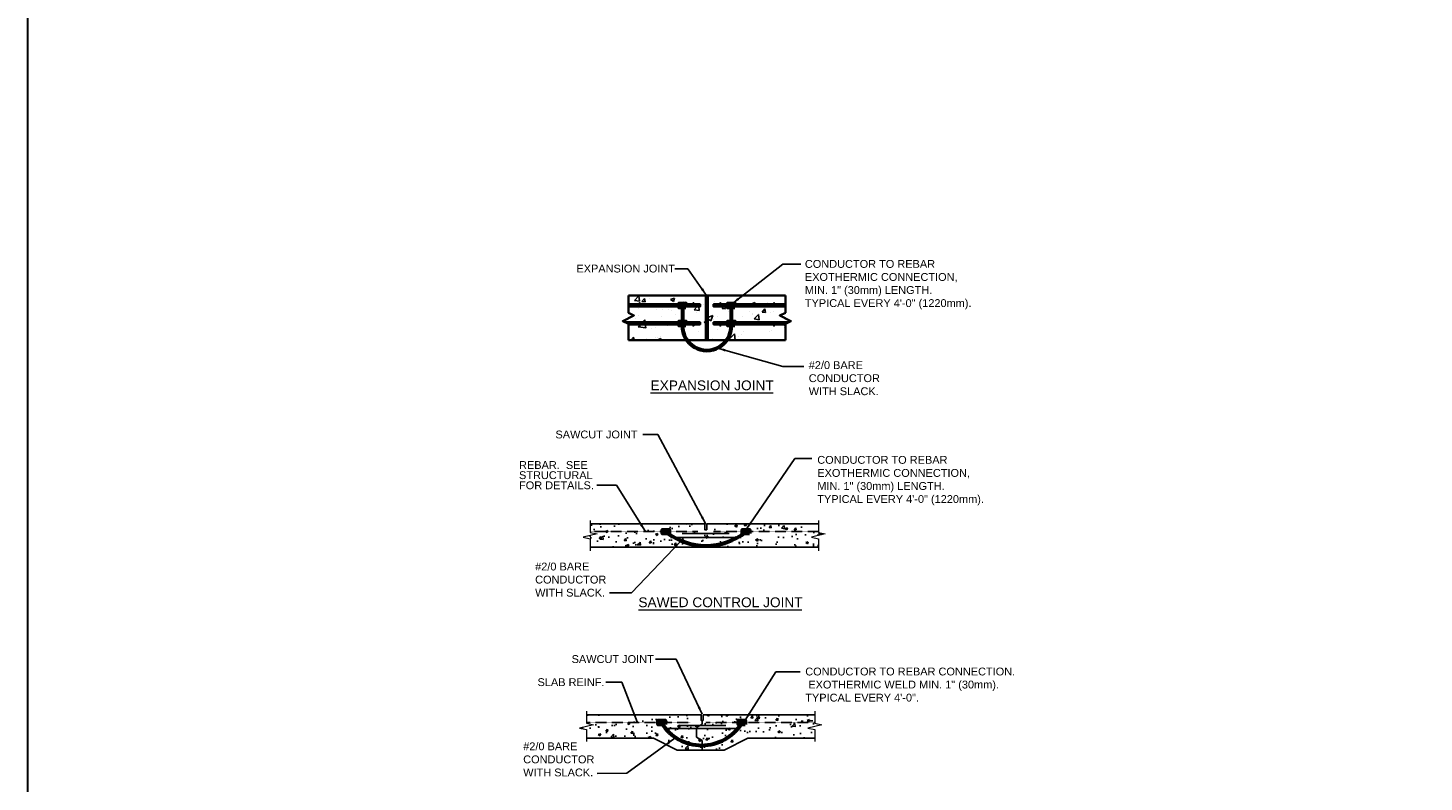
# Model space of a CAD drawing. Header units: inches. Extents: x 294 to 9722, y 170 to 7422.
# Tile 28 of 35: x 6516 to 8119, y 3738 to 4604. Entities that reach past the tile are written whole.
import ezdxf

# ---------------------------------------------------------------- set-up
doc = ezdxf.new("R2010")
doc.units = ezdxf.units.IN
doc.header["$MEASUREMENT"] = 0
doc.linetypes.add('HIDDEN', pattern=[0.375, 0.25, -0.125])
for name, color, linetype, lineweight in [('E-ANNO-TEXT', 7, 'Continuous', 25), ('E-DETL-1LINE', 253, 'Continuous', 35), ('E-GND-GES', 92, 'Continuous', 60), ('E-LPS-COND', 92, 'Continuous', 60), ('G-ANNO-TEXT', 7, 'Continuous', 0)]:
    doc.layers.add(name, color=color, linetype=linetype, lineweight=lineweight)
doc.layers.add('E-DETL-FINE', color=253, linetype='Continuous')
doc.styles.add("3 4 1'-0", font='arial.ttf', dxfattribs={"height": 2})
doc.styles.add('Arial8', font='arial.ttf', dxfattribs={"height": 0.125})
doc.styles.get("Standard").update_dxf_attribs({"font": 'arial.ttf'})
doc.dimstyles.new("3 4 1'-0", dxfattribs={"dimtxt": 2, "dimasz": 3, "dimexe": 1, "dimexo": 1, "dimgap": 1, "dimtad": 1, "dimdec": 4, "dimzin": 11, "dimdsep": 46, "dimlunit": 4, "dimtxsty": "3 4 1'-0", "dimblk": '_Oblique_0.3', "dimcen": 0.09, "dimadec": 4, "dimazin": 3, "dimtfac": 1, "dimtdec": 4, "dimtofl": 0, "dimtmove": 0, "dimatfit": 3, "dimfxl": 1, "dimfrac": 2, "dimtzin": 11, "dimarcsym": 0})
doc.dimstyles.new('3-16to1Dim8', dxfattribs={"dimtxt": 12, "dimasz": 0.0625, "dimexe": 0.0625, "dimexo": 0.0625, "dimgap": 0.03125, "dimtad": 1, "dimdec": 4, "dimlfac": 64, "dimzin": 3, "dimdsep": 46, "dimlunit": 4, "dimtxsty": 'Arial8', "dimcen": 0.09375, "dimclrd": 256, "dimclrt": 256, "dimadec": 0, "dimazin": 1, "dimtfac": 1, "dimtdec": 4, "dimtofl": 0, "dimtmove": 0, "dimatfit": 3, "dimfxl": 1, "dimfrac": 1, "dimtolj": 1, "dimtzin": 0, "dimlwd": -1, "dimarcsym": 0})

# ---------------------------------------------------------------- blocks, each defined once
blk = doc.blocks.new('BREAK LINE')
at = {"layer": 'G-ANNO-TEXT', "flags": 128}
blk.add_lwpolyline([(8.36, 9.2), (8.36, 8.47), (8.36, 6.43), (9.96, 6.07), (6.76, 5.34), (8.36, 4.97), (8.36, 2.2)], dxfattribs=at)
blk = doc.blocks.new('_Oblique_0.3')
at = {"color": 0, "linetype": 'ByBlock', "lineweight": -2}
for p, q in [((0, 0), (-1, 0)), ((0.5, 0.17), (-0.5, -0.17))]:
    blk.add_line(p, q, dxfattribs=at)
blk = doc.blocks.new('*X7')
at = {"color": 0}
for p, q in [((955.6, 449.6), (955.6, 449.6)), ((920.4, 444.6), (920.4, 444.6)), ((933.7, 425.2), (933.7, 425.2)), ((944.4, 424.9), (944.4, 424.9)), ((1009.5, 434.9), (1009.5, 434.9)), ((1087.4, 446.1), (1087.4, 446.1)), ((896, 408.1), (896, 408.1)), ((908.5, 401.9), (912.5, 406)), ((913, 401.9), (912.5, 406)), ((976.1, 404.7), (976.1, 404.7)), ((1010.5, 402.9), (1010.5, 402.9)), ((1025.4, 410.3), (1033.8, 413.6)), ((1025.4, 408.1), (1030.7, 404.5)), ((1030.7, 404.5), (1033.8, 413.6)), ((1104.6, 418.1), (1104.6, 418.1)), ((1105.2, 415.3), (1105.2, 415.3)), ((1142.8, 420.3), (1142.8, 420.3)), ((1162.6, 406.7), (1162.6, 406.7)), ((887.8, 369.9), (892.3, 375.2)), ((893.3, 369.9), (892.3, 375.2)), ((900.9, 393.9), (904.7, 397.9)), ((900.9, 393.9), (914.2, 391.8)), ((914.2, 391.8), (913.5, 397.9)), ((916.1, 390.4), (916.1, 390.4)), ((931.9, 375.3), (931.9, 375.3)), ((953.7, 395.4), (953.7, 395.4)), ((1007.6, 384.9), (1007.6, 384.9)), ((1061.7, 369.9), (1072.6, 381.2)), ((1073.9, 369.9), (1072.6, 381.2)), ((1085.6, 396.2), (1085.6, 396.2)), ((1089.2, 385.1), (1089.2, 385.1)), ((1001.7, 370.1), (1001.7, 370.1))]:
    blk.add_line(p, q, dxfattribs=at)
blk = doc.blocks.new('*X8')
at = {"color": 0}
for p, q in [((894.2, 440.9), (902, 449)), ((903.1, 439.5), (902, 449)), ((894.2, 440.9), (903.1, 439.5)), ((902, 427.2), (902, 427.2)), ((904.9, 442.9), (904.9, 442.9)), ((907, 438.7), (911.9, 444.4)), ((907, 438.7), (913, 438.2)), ((913, 438.2), (911.9, 444.4)), ((933.7, 425.2), (933.7, 425.2)), ((955.4, 425), (955.4, 425)), ((958.6, 442.3), (965.6, 445)), ((958.6, 442.3), (963.6, 438.9)), ((963.6, 438.9), (965.6, 445)), ((980, 433.9), (983.6, 438.2)), ((984.4, 433.9), (983.6, 438.2)), ((1001, 424.3), (1006.3, 429.9)), ((1001, 424.3), (1009.8, 422.9)), ((1009.8, 422.9), (1009, 429.9)), ((1018, 433.4), (1018, 433.4)), ((1036.2, 439.1), (1036.2, 439.1)), ((1050.5, 426.1), (1053.6, 429.9)), ((1050.5, 426.1), (1056.5, 425.6)), ((1056.5, 425.6), (1055.7, 429.9)), ((1067.9, 428.4), (1067.9, 428.4)), ((1076.3, 443.5), (1076.3, 443.5)), ((1087.5, 446.2), (1087.5, 446.2)), ((1102.3, 434.3), (1109.3, 437)), ((1102.3, 434.3), (1102.9, 433.9)), ((1108.2, 433.9), (1109.3, 437)), ((1122.2, 419.9), (1127, 425.6)), ((1128.2, 419.3), (1127, 425.6)), ((1130.8, 436.7), (1130.8, 436.7)), ((878.6, 403.5), (878.6, 403.5)), ((879.2, 406.9), (879.5, 406.7)), ((879.5, 406.7), (879.7, 407.2)), ((901.4, 413.4), (901.4, 413.4)), ((941.8, 411.8), (941.8, 411.8)), ((959.7, 423.4), (959.7, 423.4)), ((966.8, 415.1), (966.8, 415.1)), ((1004.7, 420.1), (1004.7, 420.1)), ((1008.8, 422.7), (1008.8, 422.7)), ((1018.3, 402), (1021.4, 403.2)), ((1018.3, 402), (1021.4, 399.9)), ((1034.9, 405.9), (1034.9, 405.9)), ((1042, 411.5), (1042, 411.5)), ((1062.1, 420.5), (1062.1, 420.5)), ((1086.3, 412.9), (1086.3, 412.9)), ((1100.3, 421.5), (1100.3, 421.5)), ((1107.7, 407.7), (1115.5, 415.9)), ((1107.7, 407.7), (1116.6, 406.4)), ((1115.5, 418.2), (1115.5, 418.2)), ((1116.6, 406.4), (1115.5, 415.9)), ((1122.2, 419.9), (1128.2, 419.3)), ((1136.8, 419.3), (1136.8, 419.3)), ((1167.6, 405.6), (1167.6, 405.6)), ((925.3, 391.5), (925.3, 391.5)), ((932.5, 392), (932.5, 392)), ((940.5, 375.7), (940.5, 375.7)), ((978.4, 380.7), (978.4, 380.7)), ((1041.6, 389), (1041.6, 389)), ((1066.6, 392.3), (1066.6, 392.3)), ((1080.2, 376.5), (1080.2, 376.5)), ((1085.1, 379.6), (1085.1, 379.6)), ((1104.5, 397.2), (1104.5, 397.2)), ((1135.6, 386), (1135.6, 386)), ((1138.5, 386.5), (1138.5, 386.5)), ((1162, 394), (1163.6, 394.6)), ((1162, 394), (1163.6, 393)), ((915.5, 372.4), (915.5, 372.4)), ((934.4, 369.9), (941.2, 372.5)), ((935.9, 373.9), (935.9, 373.9)), ((940.4, 369.9), (941.2, 372.5)), ((989.3, 371.6), (989.3, 371.6)), ((1033.7, 372.6), (1033.7, 372.6))]:
    blk.add_line(p, q, dxfattribs=at)
blk = doc.blocks.new('*X4')
at = {"color": 0}
for p, q in [((1021.4, 438), (1025.2, 441.9)), ((1021.4, 439.8), (1023.5, 441.9)), ((1021.4, 441.6), (1021.7, 441.9)), ((1021.4, 436.2), (1025.4, 440.2)), ((1021.4, 434.5), (1025.4, 438.5)), ((1021.4, 432.7), (1025.4, 436.7)), ((1021.4, 430.9), (1025.4, 434.9)), ((1021.4, 429.2), (1025.4, 433.2)), ((1021.4, 427.4), (1025.4, 431.4)), ((1021.4, 425.6), (1025.4, 429.6)), ((1021.4, 423.9), (1025.4, 427.9)), ((1021.4, 422.1), (1025.4, 426.1)), ((1021.4, 420.3), (1025.4, 424.3)), ((1021.4, 418.6), (1025.4, 422.6)), ((1021.4, 416.8), (1025.4, 420.8)), ((1021.4, 415), (1025.4, 419)), ((1021.4, 413.3), (1025.4, 417.3)), ((1021.4, 411.5), (1025.4, 415.5)), ((1021.4, 409.7), (1025.4, 413.7)), ((1021.4, 408), (1025.4, 412)), ((1021.4, 406.2), (1025.4, 410.2)), ((1021.4, 404.4), (1025.4, 408.4)), ((1021.4, 402.7), (1025.4, 406.7)), ((1021.4, 400.9), (1025.4, 404.9)), ((1021.4, 399.1), (1025.4, 403.1)), ((1021.4, 397.4), (1025.4, 401.4)), ((1021.4, 395.6), (1025.4, 399.6)), ((1021.4, 393.8), (1025.4, 397.8)), ((1021.4, 392.1), (1025.4, 396.1)), ((1021.4, 390.3), (1025.4, 394.3)), ((1021.4, 388.5), (1025.4, 392.5)), ((1021.4, 386.8), (1025.4, 390.8)), ((1021.4, 385), (1025.4, 389)), ((1021.4, 383.2), (1025.4, 387.2)), ((1021.4, 381.4), (1025.4, 385.4)), ((1021.4, 379.7), (1025.4, 383.7)), ((1021.4, 377.9), (1025.4, 381.9)), ((1021.4, 376.1), (1025.4, 380.1)), ((1021.4, 374.4), (1025.4, 378.4)), ((1021.4, 372.6), (1025.4, 376.6)), ((1021.4, 370.8), (1025.4, 374.8)), ((1022.2, 369.9), (1025.4, 373.1)), ((1023.9, 369.9), (1025.4, 371.3))]:
    blk.add_line(p, q, dxfattribs=at)
blk = doc.blocks.new('*X5')
at = {"color": 0}
for p, q in [((1021.4, 444.2), (1021.5, 444.2)), ((1021.4, 443.8), (1021.5, 443.8)), ((1021.5, 444.5), (1021.8, 444.5)), ((1021.5, 444), (1021.8, 444)), ((1021.5, 443.5), (1021.8, 443.5)), ((1021.5, 443.2), (1021.5, 443.2)), ((1021.6, 443), (1021.8, 443)), ((1021.7, 445), (1021.8, 445)), ((1021.8, 444.8), (1022, 444.8)), ((1021.8, 444.2), (1022, 444.2)), ((1021.8, 443.8), (1022, 443.8)), ((1021.8, 443.2), (1022, 443.2)), ((1021.8, 442.8), (1022, 442.8)), ((1021.9, 445.2), (1022, 445.2)), ((1022, 445), (1022.2, 445)), ((1022, 444.5), (1022.2, 444.5)), ((1022, 444), (1022.2, 444)), ((1022, 443.5), (1022.2, 443.5)), ((1022, 443), (1022.2, 443)), ((1022, 442.5), (1022.2, 442.5)), ((1022.2, 445.5), (1022.2, 445.5)), ((1022.2, 445.2), (1022.5, 445.2)), ((1022.2, 444.8), (1022.5, 444.8)), ((1022.2, 444.2), (1022.5, 444.2)), ((1022.2, 443.8), (1022.5, 443.8)), ((1022.2, 443.2), (1022.5, 443.2)), ((1022.2, 442.8), (1022.5, 442.8)), ((1022.2, 442.2), (1022.5, 442.2)), ((1022.5, 445.5), (1022.8, 445.5)), ((1022.5, 445), (1022.8, 445)), ((1022.5, 444.5), (1022.8, 444.5)), ((1022.5, 444), (1022.8, 444)), ((1022.5, 443.5), (1022.8, 443.5)), ((1022.5, 443), (1022.8, 443)), ((1022.5, 442.5), (1022.8, 442.5)), ((1022.6, 442), (1022.8, 442)), ((1022.8, 445.8), (1023, 445.8)), ((1022.8, 445.2), (1023, 445.2)), ((1022.8, 444.8), (1023, 444.8)), ((1022.8, 444.2), (1023, 444.2)), ((1022.8, 443.8), (1023, 443.8)), ((1022.8, 443.2), (1023, 443.2)), ((1022.8, 442.8), (1023, 442.8)), ((1022.8, 442.2), (1023, 442.2)), ((1023, 445.5), (1023.2, 445.5)), ((1023, 445), (1023.2, 445)), ((1023, 444.5), (1023.2, 444.5)), ((1023, 444), (1023.2, 444)), ((1023, 443.5), (1023.2, 443.5)), ((1023, 443), (1023.2, 443)), ((1023, 442.5), (1023.2, 442.5)), ((1023, 442), (1023.2, 442)), ((1023.2, 445.8), (1023.5, 445.8)), ((1023.2, 445.2), (1023.5, 445.2)), ((1023.2, 444.8), (1023.5, 444.8)), ((1023.2, 444.2), (1023.5, 444.2)), ((1023.2, 443.8), (1023.5, 443.8)), ((1023.2, 443.2), (1023.5, 443.2)), ((1023.2, 442.8), (1023.5, 442.8)), ((1023.2, 442.2), (1023.5, 442.2)), ((1023.5, 445.5), (1023.8, 445.5)), ((1023.5, 445), (1023.8, 445)), ((1023.5, 444.5), (1023.8, 444.5)), ((1023.5, 444), (1023.8, 444)), ((1023.5, 443.5), (1023.8, 443.5)), ((1023.5, 443), (1023.8, 443)), ((1023.5, 442.5), (1023.8, 442.5)), ((1023.5, 442), (1023.8, 442)), ((1023.8, 445.8), (1024, 445.8)), ((1023.8, 445.2), (1024, 445.2)), ((1023.8, 444.8), (1024, 444.8)), ((1023.8, 444.2), (1024, 444.2)), ((1023.8, 443.8), (1024, 443.8)), ((1023.8, 443.2), (1024, 443.2)), ((1023.8, 442.8), (1024, 442.8)), ((1023.8, 442.2), (1024, 442.2)), ((1024, 445.5), (1024.2, 445.5)), ((1024, 445), (1024.2, 445)), ((1024, 444.5), (1024.2, 444.5)), ((1024, 444), (1024.2, 444)), ((1024, 443.5), (1024.2, 443.5)), ((1024, 443), (1024.2, 443)), ((1024, 442.5), (1024.2, 442.5)), ((1024, 442), (1024.1, 442)), ((1024.2, 445.2), (1024.5, 445.2)), ((1024.2, 444.8), (1024.5, 444.8)), ((1024.2, 444.2), (1024.5, 444.2)), ((1024.2, 443.8), (1024.5, 443.8)), ((1024.2, 443.2), (1024.5, 443.2)), ((1024.2, 442.8), (1024.5, 442.8)), ((1024.2, 442.2), (1024.5, 442.2)), ((1024.5, 445.5), (1024.5, 445.5)), ((1024.5, 445), (1024.8, 445)), ((1024.5, 444.5), (1024.8, 444.5)), ((1024.5, 444), (1024.8, 444)), ((1024.5, 443.5), (1024.8, 443.5)), ((1024.5, 443), (1024.8, 443)), ((1024.5, 442.5), (1024.8, 442.5)), ((1024.8, 445.2), (1024.8, 445.2)), ((1024.8, 444.8), (1025, 444.8)), ((1024.8, 444.2), (1025, 444.2)), ((1024.8, 443.8), (1025, 443.8)), ((1024.8, 443.2), (1025, 443.2)), ((1024.8, 442.8), (1025, 442.8)), ((1025, 445), (1025, 445)), ((1025, 444.5), (1025.2, 444.5)), ((1025, 444), (1025.2, 444)), ((1025, 443.5), (1025.2, 443.5)), ((1025, 443), (1025.2, 443)), ((1025.2, 444.2), (1025.3, 444.2)), ((1025.2, 443.8), (1025.4, 443.8)), ((1025.2, 443.2), (1025.3, 443.2))]:
    blk.add_line(p, q, dxfattribs=at)
blk = doc.blocks.new('*X6')
at = {"color": 0}
for p, q in [((1021.40625, 449.6875), (1021.40625, 449.6875)), ((1021.40625, 449.0625), (1021.40625, 449.0625)), ((1021.5625, 449.375), (1021.5625, 449.375)), ((1021.71875, 449.6875), (1021.71875, 449.6875)), ((1021.71875, 449.0625), (1021.71875, 449.0625)), ((1021.875, 449.375), (1021.875, 449.375)), ((1022.03125, 449.0625), (1022.03125, 449.0625)), ((1022.1875, 449.375), (1022.1875, 449.375)), ((1022.34375, 449.0625), (1022.34375, 449.0625)), ((1022.5, 449.375), (1022.5, 449.375)), ((1022.65625, 449.0625), (1022.65625, 449.0625)), ((1022.8125, 449.375), (1022.8125, 449.375)), ((1022.96875, 449.0625), (1022.96875, 449.0625)), ((1023.125, 449.375), (1023.125, 449.375)), ((1023.28125, 449.0625), (1023.28125, 449.0625)), ((1023.59375, 449.0625), (1023.59375, 449.0625)), ((1023.75, 449.375), (1023.75, 449.375)), ((1023.90625, 449.0625), (1023.90625, 449.0625)), ((1024.0625, 449.375), (1024.0625, 449.375)), ((1024.21875, 449.0625), (1024.21875, 449.0625)), ((1024.375, 449.375), (1024.375, 449.375)), ((1024.53125, 449.0625), (1024.53125, 449.0625)), ((1024.6875, 449.375), (1024.6875, 449.375)), ((1024.84375, 449.0625), (1024.84375, 449.0625)), ((1025, 449.375), (1025, 449.375)), ((1025.15625, 449.6875), (1025.15625, 449.6875)), ((1025.15625, 449.0625), (1025.15625, 449.0625)), ((1025.3125, 449.375), (1025.3125, 449.375)), ((1021.40625, 448.4375), (1021.40625, 448.4375)), ((1021.40625, 447.8125), (1021.40625, 447.8125)), ((1021.40625, 447.1875), (1021.40625, 447.1875)), ((1021.40625, 446.5625), (1021.40625, 446.5625)), ((1021.40625, 445.9375), (1021.40625, 445.9375)), ((1021.40625, 445.3125), (1021.40625, 445.3125)), ((1021.40625, 444.6875), (1021.40625, 444.6875)), ((1021.5625, 448.75), (1021.5625, 448.75)), ((1021.5625, 448.125), (1021.5625, 448.125)), ((1021.5625, 447.5), (1021.5625, 447.5)), ((1021.5625, 446.875), (1021.5625, 446.875)), ((1021.5625, 446.25), (1021.5625, 446.25)), ((1021.5625, 445.625), (1021.5625, 445.625)), ((1021.5625, 445), (1021.5625, 445)), ((1021.71875, 448.4375), (1021.71875, 448.4375)), ((1021.71875, 447.8125), (1021.71875, 447.8125)), ((1021.71875, 447.1875), (1021.71875, 447.1875)), ((1021.71875, 446.5625), (1021.71875, 446.5625)), ((1021.71875, 445.9375), (1021.71875, 445.9375)), ((1021.71875, 445.3125), (1021.71875, 445.3125)), ((1021.875, 448.75), (1021.875, 448.75)), ((1021.875, 448.125), (1021.875, 448.125)), ((1021.875, 447.5), (1021.875, 447.5)), ((1021.875, 446.875), (1021.875, 446.875)), ((1021.875, 446.25), (1021.875, 446.25)), ((1021.875, 445.625), (1021.875, 445.625)), ((1022.03125, 448.4375), (1022.03125, 448.4375)), ((1022.03125, 447.8125), (1022.03125, 447.8125)), ((1022.03125, 447.1875), (1022.03125, 447.1875)), ((1022.03125, 446.5625), (1022.03125, 446.5625)), ((1022.03125, 445.9375), (1022.03125, 445.9375)), ((1022.1875, 448.75), (1022.1875, 448.75)), ((1022.1875, 448.125), (1022.1875, 448.125)), ((1022.1875, 447.5), (1022.1875, 447.5)), ((1022.1875, 446.875), (1022.1875, 446.875)), ((1022.1875, 446.25), (1022.1875, 446.25)), ((1022.1875, 445.625), (1022.1875, 445.625)), ((1022.34375, 448.4375), (1022.34375, 448.4375)), ((1022.34375, 447.8125), (1022.34375, 447.8125)), ((1022.34375, 447.1875), (1022.34375, 447.1875)), ((1022.34375, 446.5625), (1022.34375, 446.5625)), ((1022.34375, 445.9375), (1022.34375, 445.9375)), ((1022.5, 448.75), (1022.5, 448.75)), ((1022.5, 448.125), (1022.5, 448.125)), ((1022.5, 447.5), (1022.5, 447.5)), ((1022.5, 446.875), (1022.5, 446.875)), ((1022.5, 446.25), (1022.5, 446.25)), ((1022.65625, 448.4375), (1022.65625, 448.4375)), ((1022.65625, 447.8125), (1022.65625, 447.8125)), ((1022.65625, 447.1875), (1022.65625, 447.1875)), ((1022.65625, 446.5625), (1022.65625, 446.5625)), ((1022.65625, 445.9375), (1022.65625, 445.9375)), ((1022.8125, 448.75), (1022.8125, 448.75)), ((1022.8125, 448.125), (1022.8125, 448.125)), ((1022.8125, 447.5), (1022.8125, 447.5)), ((1022.8125, 446.875), (1022.8125, 446.875)), ((1022.8125, 446.25), (1022.8125, 446.25)), ((1022.96875, 448.4375), (1022.96875, 448.4375)), ((1022.96875, 447.8125), (1022.96875, 447.8125)), ((1022.96875, 447.1875), (1022.96875, 447.1875)), ((1022.96875, 446.5625), (1022.96875, 446.5625)), ((1022.96875, 445.9375), (1022.96875, 445.9375)), ((1023.125, 448.75), (1023.125, 448.75)), ((1023.125, 448.125), (1023.125, 448.125)), ((1023.125, 447.5), (1023.125, 447.5)), ((1023.125, 446.875), (1023.125, 446.875)), ((1023.125, 446.25), (1023.125, 446.25)), ((1023.28125, 448.4375), (1023.28125, 448.4375)), ((1023.28125, 447.8125), (1023.28125, 447.8125)), ((1023.28125, 447.1875), (1023.28125, 447.1875)), ((1023.28125, 446.5625), (1023.28125, 446.5625)), ((1023.28125, 445.9375), (1023.28125, 445.9375)), ((1023.4375, 448.75), (1023.4375, 448.75)), ((1023.4375, 448.125), (1023.4375, 448.125)), ((1023.4375, 447.5), (1023.4375, 447.5)), ((1023.4375, 446.875), (1023.4375, 446.875)), ((1023.4375, 446.25), (1023.4375, 446.25)), ((1023.59375, 448.4375), (1023.59375, 448.4375)), ((1023.59375, 447.8125), (1023.59375, 447.8125)), ((1023.59375, 447.1875), (1023.59375, 447.1875)), ((1023.59375, 446.5625), (1023.59375, 446.5625)), ((1023.59375, 445.9375), (1023.59375, 445.9375)), ((1023.75, 448.75), (1023.75, 448.75)), ((1023.75, 448.125), (1023.75, 448.125)), ((1023.75, 447.5), (1023.75, 447.5)), ((1023.75, 446.875), (1023.75, 446.875)), ((1023.75, 446.25), (1023.75, 446.25)), ((1023.90625, 448.4375), (1023.90625, 448.4375)), ((1023.90625, 447.8125), (1023.90625, 447.8125)), ((1023.90625, 447.1875), (1023.90625, 447.1875)), ((1023.90625, 446.5625), (1023.90625, 446.5625)), ((1023.90625, 445.9375), (1023.90625, 445.9375)), ((1024.0625, 448.75), (1024.0625, 448.75)), ((1024.0625, 448.125), (1024.0625, 448.125)), ((1024.0625, 447.5), (1024.0625, 447.5)), ((1024.0625, 446.875), (1024.0625, 446.875)), ((1024.0625, 446.25), (1024.0625, 446.25)), ((1024.21875, 448.4375), (1024.21875, 448.4375)), ((1024.21875, 447.8125), (1024.21875, 447.8125)), ((1024.21875, 447.1875), (1024.21875, 447.1875)), ((1024.21875, 446.5625), (1024.21875, 446.5625)), ((1024.21875, 445.9375), (1024.21875, 445.9375)), ((1024.375, 448.75), (1024.375, 448.75)), ((1024.375, 448.125), (1024.375, 448.125)), ((1024.375, 447.5), (1024.375, 447.5)), ((1024.375, 446.875), (1024.375, 446.875)), ((1024.375, 446.25), (1024.375, 446.25)), ((1024.375, 445.625), (1024.375, 445.625)), ((1024.53125, 448.4375), (1024.53125, 448.4375)), ((1024.53125, 447.8125), (1024.53125, 447.8125)), ((1024.53125, 447.1875), (1024.53125, 447.1875)), ((1024.53125, 446.5625), (1024.53125, 446.5625)), ((1024.53125, 445.9375), (1024.53125, 445.9375)), ((1024.6875, 448.75), (1024.6875, 448.75)), ((1024.6875, 448.125), (1024.6875, 448.125)), ((1024.6875, 447.5), (1024.6875, 447.5)), ((1024.6875, 446.875), (1024.6875, 446.875)), ((1024.6875, 446.25), (1024.6875, 446.25)), ((1024.6875, 445.625), (1024.6875, 445.625)), ((1024.84375, 448.4375), (1024.84375, 448.4375)), ((1024.84375, 447.8125), (1024.84375, 447.8125)), ((1024.84375, 447.1875), (1024.84375, 447.1875)), ((1024.84375, 446.5625), (1024.84375, 446.5625)), ((1024.84375, 445.9375), (1024.84375, 445.9375)), ((1024.84375, 445.3125), (1024.84375, 445.3125)), ((1025, 448.75), (1025, 448.75)), ((1025, 448.125), (1025, 448.125)), ((1025, 447.5), (1025, 447.5)), ((1025, 446.875), (1025, 446.875)), ((1025, 446.25), (1025, 446.25)), ((1025, 445.625), (1025, 445.625)), ((1025.15625, 448.4375), (1025.15625, 448.4375)), ((1025.15625, 447.8125), (1025.15625, 447.8125)), ((1025.15625, 447.1875), (1025.15625, 447.1875)), ((1025.15625, 446.5625), (1025.15625, 446.5625)), ((1025.15625, 445.9375), (1025.15625, 445.9375)), ((1025.15625, 445.3125), (1025.15625, 445.3125)), ((1025.3125, 448.75), (1025.3125, 448.75)), ((1025.3125, 448.125), (1025.3125, 448.125)), ((1025.3125, 447.5), (1025.3125, 447.5)), ((1025.3125, 446.875), (1025.3125, 446.875)), ((1025.3125, 446.25), (1025.3125, 446.25)), ((1025.3125, 445.625), (1025.3125, 445.625)), ((1025.3125, 445), (1025.3125, 445))]:
    blk.add_line(p, q, dxfattribs=at)

msp = doc.modelspace()

# ---------------------------------------------------------------- hatches: boundary and pattern name
at = {"layer": 'E-DETL-FINE'}
h = msp.add_hatch(dxfattribs=at)
h.set_pattern_fill('AR-CONC', color=0, scale=4)
h.set_pattern_definition([(50, (4236.892, 2942.453), (28.6904, -2.51009), [3, -33]), (355, (4236.892, 2942.453), (-5.55005, 30.08769), [2.4, -26.4]), (100.4514, (4239.283, 2942.244), (23.14035, 27.5776), [2.5496, -28.04568]), (46.1842, (4236.892, 2950.453), (42.68965, -6.62077), [4.5, -49.5]), (96.6356, (4240.45, 2949.9), (37.3865, 38.96474), [3.8244, -42.06855]), (351.1842, (4236.892, 2950.453), (37.3865, 38.96474), [3.6, -39.6]), (21, (4240.892, 2948.453), (23.87628, -16.10476), [3, -33]), (326, (4240.892, 2948.453), (9.73261, 29.006), [2.4, -26.4]), (71.4514, (4242.882, 2947.11), (33.6089, 12.90125), [2.5496, -28.04568]), (37.5, (4236.892, 2942.453), (0.486394, 13.315754), [0, -26.08, 0, -26.8, 0, -26.5]), (7.5, (4236.892, 2942.453), (10.52278, 15.77647), [0, -15.28, 0, -25.48, 0, -10.1]), (327.5, (4227.972, 2942.453), (21.352897, -0.902195), [0, -10, 0, -31.2, 0, -41.4]), (317.5, (4223.972, 2942.453), (23.32745, 4.0042), [0, -13, 0, -20.72, 0, -29.4])])
h.paths.add_polyline_path([(7423.47968, 4007.59694), (7423.47968, 4017.5223), (7415.50868, 4019.33389), (7431.45067, 4022.95707), (7423.47968, 4024.76866), (7423.47968, 4034.59694), (7295.30953, 4034.59694), (7295.30953, 4027.84694), (7293.05953, 4027.84694), (7293.05953, 4034.59694), (7161.46712, 4034.59694), (7161.46712, 4024.76866), (7169.43811, 4022.95707), (7153.49612, 4019.33389), (7161.46712, 4017.5223), (7161.46712, 4007.59694)])
h = msp.add_hatch(dxfattribs=at)
h.set_pattern_fill('AR-CONC', color=0, scale=4)
h.set_pattern_definition([(50, (4206.59, 3079.716), (28.6904, -2.51009), [3, -33]), (355, (4206.59, 3079.716), (-5.55005, 30.08769), [2.4, -26.4]), (100.4514, (4208.98, 3079.507), (23.14035, 27.5776), [2.5496, -28.04568]), (46.1842, (4206.59, 3087.716), (42.68965, -6.62077), [4.5, -49.5]), (96.6356, (4210.146, 3087.164), (37.3865, 38.96474), [3.8244, -42.06855]), (351.1842, (4206.59, 3087.716), (37.3865, 38.96474), [3.6, -39.6]), (21, (4210.59, 3085.716), (23.87628, -16.10476), [3, -33]), (326, (4210.59, 3085.716), (9.73261, 29.006), [2.4, -26.4]), (71.4514, (4212.579, 3084.374), (33.6089, 12.90125), [2.5496, -28.04568]), (37.5, (4206.589, 3079.716), (0.486394, 13.315754), [0, -26.08, 0, -26.8, 0, -26.5]), (7.5, (4206.589, 3079.716), (10.52278, 15.77647), [0, -15.28, 0, -25.48, 0, -10.1]), (327.5, (4197.669, 3079.716), (21.352897, -0.902195), [0, -10, 0, -31.2, 0, -41.4]), (317.5, (4193.669, 3079.716), (23.32745, 4.0042), [0, -13, 0, -20.72, 0, -29.4])])
h.paths.add_polyline_path([(7283.38196, 3800.63539), (7290.08537, 3804.52059), (7290.08537, 3808.51039), (7288.96037, 3808.51039), (7288.96037, 3815.26039), (7157.36796, 3815.26039), (7157.36796, 3805.43211), (7165.33895, 3803.62052), (7149.39696, 3799.99734), (7157.36796, 3798.18575), (7157.36796, 3788.26039), (7234.37423, 3788.26039), (7261.37423, 3774.76039), (7290.08537, 3774.76039), (7290.08537, 3785.5002), (7283.38196, 3789.38539)])
h.paths.add_polyline_path([(7411.40952, 3799.99734), (7427.35151, 3803.62052), (7419.38051, 3805.43211), (7419.38051, 3815.26039), (7291.21037, 3815.26039), (7291.21037, 3808.51039), (7290.08537, 3808.51039), (7290.08537, 3804.52059), (7283.38196, 3800.63539), (7283.38196, 3789.38539), (7290.08537, 3785.5002), (7290.08537, 3774.76039), (7315.37423, 3774.76039), (7342.37423, 3788.26039), (7419.38051, 3788.26039), (7419.38051, 3798.18575)])
at = {"layer": 'E-GND-GES'}
h = msp.add_hatch(color=0, dxfattribs=at)
h.dxf.hatch_style = 1
h.paths.add_polyline_path([(7271.47905, 4287.68908), (7263.56095, 4287.68908), (7263.56095, 4283.17263), (7271.47905, 4283.17263)])
h = msp.add_hatch(color=0, dxfattribs=at)
h.dxf.hatch_style = 1
h.paths.add_polyline_path([(7327.43736, 4287.68908), (7319.51926, 4287.68908), (7319.51926, 4283.17263), (7327.43736, 4283.17263)])
h = msp.add_hatch(color=0, dxfattribs=at)
h.dxf.hatch_style = 1
h.paths.add_polyline_path([(7271.47905, 4267.02444), (7263.56095, 4267.02444), (7263.56095, 4262.50799), (7271.47905, 4262.50799)])
h = msp.add_hatch(color=0, dxfattribs=at)
h.dxf.hatch_style = 1
h.paths.add_polyline_path([(7327.43736, 4267.02444), (7319.51926, 4267.02444), (7319.51926, 4262.50799), (7327.43736, 4262.50799)])
h = msp.add_hatch(color=0, dxfattribs=at)
h.dxf.hatch_style = 1
h.paths.add_polyline_path([(7252.37216, 4027.85516), (7244.45406, 4027.85516), (7244.45406, 4023.33871), (7252.37216, 4023.33871)])
h = msp.add_hatch(color=0, dxfattribs=at)
h.dxf.hatch_style = 1
h.paths.add_polyline_path([(7344.35131, 4027.85516), (7336.43321, 4027.85516), (7336.43321, 4023.33871), (7344.35131, 4023.33871)])
h = msp.add_hatch(color=0, dxfattribs=at)
h.dxf.hatch_style = 1
h.paths.add_polyline_path([(7247.63759, 3808.51862), (7239.71949, 3808.51862), (7239.71949, 3804.00217), (7247.63759, 3804.00217)])
h = msp.add_hatch(color=0, dxfattribs=at)
h.dxf.hatch_style = 1
h.paths.add_polyline_path([(7339.61674, 3808.51862), (7331.69865, 3808.51862), (7331.69865, 3804.00217), (7339.61674, 3804.00217)])

# ---------------------------------------------------------------- linework, layer by layer
at = {"layer": 'E-DETL-1LINE', "color": 0}
for p, q in [((7205.34036, 4297.00539), (7294.17077, 4297.00539)), ((7294.17077, 4245.57682), (7294.17077, 4297.00539)), ((7296.74219, 4297.00539), (7385.5726, 4297.00539)), ((7296.74219, 4245.57682), (7296.74219, 4297.00539)), ((7294.17077, 4291.86253), (7296.74219, 4291.86253)), ((7205.34036, 4245.57682), (7385.5726, 4245.57682)), ((7294.17077, 4245.57682), (7296.74219, 4245.57682))]:
    msp.add_line(p, q, dxfattribs=at)
for points in [[(7205.34036, 4245.57682), (7205.34036, 4264.25603), (7198.91179, 4267.47032), (7211.76893, 4273.89889), (7205.34036, 4277.11318), (7205.34036, 4297.00539)], [(7385.5726, 4245.57682), (7385.5726, 4264.25603), (7392.00117, 4267.47032), (7379.14403, 4273.89889), (7385.5726, 4277.11318), (7385.5726, 4297.00539)], [(7205.34036, 4284.14825), (7287.74219, 4284.14825), (7287.74219, 4286.71968), (7205.34036, 4286.71968)], [(7385.5726, 4284.14825), (7303.17077, 4284.14825), (7303.17077, 4286.71968), (7385.5726, 4286.71968)], [(7201.5341, 4266.15916), (7287.74219, 4266.15916), (7287.74219, 4263.58773), (7205.34036, 4263.58773)], [(7389.37886, 4266.15916), (7303.17077, 4266.15916), (7303.17077, 4263.58773), (7385.5726, 4263.58773)]]:
    msp.add_lwpolyline(points, dxfattribs=at)
at = {"layer": 'E-DETL-1LINE', "color": 0, "const_width": 1.28571}
for points in [[(7218.95648, 4288.00539, -1), (7217.67077, 4288.00539, -1)], [(7280.67077, 4288.00539, -1), (7279.38505, 4288.00539, -1)], [(7310.24219, 4288.00539, 1), (7311.52791, 4288.00539, 1)], [(7371.95648, 4288.00539, 1), (7373.24219, 4288.00539, 1)], [(7218.95648, 4262.30202, 1), (7217.67077, 4262.30202, 1)], [(7280.67077, 4262.30202, 1), (7279.38505, 4262.30202, 1)], [(7310.24219, 4262.30202, -1), (7311.52791, 4262.30202, -1)], [(7371.95648, 4262.30202, -1), (7373.24219, 4262.30202, -1)]]:
    msp.add_lwpolyline(points, format="xyb", close=True, dxfattribs=at)
at = {"layer": 'E-DETL-1LINE', "color": 0}
msp.add_circle((7295.45648, 4293.14825), 1.28571, dxfattribs=at)
msp.add_arc((7295.45648, 4299.47222), 2.78178, 242.4714433, 297.5285567, dxfattribs=at)
at = {"layer": 'E-DETL-FINE', "color": 0, "linetype": 'HIDDEN'}
for p, q in [((7161.41289, 4025.59694, 12.31883), (7285.18453, 4025.59694, 12.31883)), ((7303.18453, 4025.59694, 12.31883), (7423.2661, 4025.59694, 12.31883)), ((7157.31373, 3806.26039, 12.31883), (7276.32301, 3806.26039, 12.31883)), ((7294.32301, 3806.26039, 12.31883), (7419.16694, 3806.26039, 12.31883))]:
    msp.add_line(p, q, dxfattribs=at)
at = {"layer": 'E-DETL-FINE', "color": 0}
for p, q in [((7161.46712, 4034.59694, 12.31883), (7293.05953, 4034.59694, 12.31883)), ((7267.18453, 4023.34694, -19.35834), (7321.18453, 4023.34694, -19.35834)), ((7295.30953, 4027.84694, 12.31883), (7295.30953, 4034.59694, 12.31883)), ((7295.30953, 4034.59694, 12.31883), (7423.47968, 4034.59694, 12.31883)), ((7161.46712, 4007.59694, 12.31883), (7423.47968, 4007.59694, 12.31883)), ((7253.68453, 4018.84694, -19.35834), (7334.68453, 4018.84694, -19.35834)), ((7157.36796, 3815.26039, 12.31883), (7288.96037, 3815.26039, 12.31883)), ((7291.21037, 3808.51039, 12.31883), (7291.21037, 3815.26039, 12.31883)), ((7291.21037, 3815.26039, 12.31883), (7419.38051, 3815.26039, 12.31883)), ((7249.58537, 3799.51039, -19.35834), (7330.58537, 3799.51039, -19.35834)), ((7263.08537, 3802.88539, -19.35834), (7317.08537, 3802.88539, -19.35834)), ((7283.38196, 3800.63539, 28.1575), (7290.08537, 3804.52059, 28.1575)), ((7283.38196, 3800.63539, 28.1575), (7283.38196, 3789.38539, 28.1575)), ((7290.08537, 3804.52059, 12.31883), (7290.08537, 3808.51039, 12.31883)), ((7157.36796, 3788.26039, 12.31883), (7234.37423, 3788.26039, 12.31883)), ((7261.37423, 3774.76039, 12.31883), (7234.37423, 3788.26039, 12.31883)), ((7283.38196, 3789.38539, 28.1575), (7290.08537, 3785.5002, 28.1575)), ((7290.08537, 3785.5002, 12.31883), (7290.08537, 3774.76039, 12.31883)), ((7315.37423, 3774.76039, 12.31883), (7342.37423, 3788.26039, 12.31883)), ((7342.37423, 3788.26039, 12.31883), (7419.38051, 3788.26039, 12.31883)), ((7261.37423, 3774.76039, 12.31883), (7315.37423, 3774.76039, 12.31883))]:
    msp.add_line(p, q, dxfattribs=at)
at = {"layer": 'E-DETL-FINE', "color": 0, "elevation": 12.31883, "flags": 128}
for points in [[(7293.05953, 4034.59694), (7293.05953, 4027.84694), (7295.30953, 4027.84694)], [(7288.96037, 3815.26039), (7288.96037, 3808.51039), (7291.21037, 3808.51039)]]:
    msp.add_lwpolyline(points, dxfattribs=at)
at = {"layer": 'E-GND-GES', "color": 0}
for p, q in [((7267.44377, 4285.39169), (7267.44377, 4261.43476)), ((7323.40208, 4285.39018), (7323.40208, 4261.43476))]:
    msp.add_line(p, q, dxfattribs=at)
at = {"layer": 'E-GND-GES', "color": 0, "lineweight": 30}
msp.add_lwpolyline([(6516.07421, 7421.71644), (9721.51127, 7421.71644), (9721.51127, 169.76903), (6516.07421, 169.76903)], close=True, dxfattribs=at)
at = {"layer": 'E-GND-GES', "color": 0}
for centre, radius, start, end in [((7295.42292, 4261.79917), 27.98153, 179.25379614, 0.74620386), ((7294.40269, 4084.11396), 74.66061, 231.97670344, 308.02329656), ((7289.58885, 3834.4243, 24.63766), 54.29628, 212.11189514, 327.88810486)]:
    msp.add_arc(centre, radius, start, end, dxfattribs=at)
at = {"layer": 'E-LPS-COND', "color": 0, "elevation": 12.31883}
for points in [[(7271.47905, 4283.17263), (7263.56095, 4283.17263), (7263.56095, 4287.68908), (7271.47905, 4287.68908)], [(7327.43736, 4283.17263), (7319.51926, 4283.17263), (7319.51926, 4287.68908), (7327.43736, 4287.68908)], [(7271.47905, 4262.50799), (7263.56095, 4262.50799), (7263.56095, 4267.02444), (7271.47905, 4267.02444)], [(7327.43736, 4262.50799), (7319.51926, 4262.50799), (7319.51926, 4267.02444), (7327.43736, 4267.02444)], [(7252.37216, 4023.33871), (7244.45406, 4023.33871), (7244.45406, 4027.85516), (7252.37216, 4027.85516)], [(7344.35131, 4023.33871), (7336.43321, 4023.33871), (7336.43321, 4027.85516), (7344.35131, 4027.85516)], [(7247.63759, 3804.00217), (7239.71949, 3804.00217), (7239.71949, 3808.51862), (7247.63759, 3808.51862)], [(7339.61674, 3804.00217), (7331.69865, 3804.00217), (7331.69865, 3808.51862), (7339.61674, 3808.51862)]]:
    msp.add_lwpolyline(points, close=True, dxfattribs=at)
at = {"layer": 'G-ANNO-TEXT', "color": 0}
for p, q in [((7230.83773, 4185.01438, 12.31883), (7371.49278, 4185.01438, 12.31883)), ((7216.87188, 3935.81761, 12.31883), (7404.44279, 3935.81761, 12.31883))]:
    msp.add_line(p, q, dxfattribs=at)

# ---------------------------------------------------------------- block references
at = {"layer": 'E-DETL-FINE', "color": 0}
for name, p, xscale, yscale, zscale in [('*X8', (6637.56899, 4007.80974), 0.6428571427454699, 0.6428571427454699, 0.6428571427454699), ('*X7', (6637.56899, 4007.80974), 0.6428571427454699, 0.6428571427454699, 0.6428571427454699), ('*X6', (6637.56899, 4007.80974), 0.6428571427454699, 0.6428571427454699, 0.6428571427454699), ('*X4', (6637.56899, 4007.80974), 0.6428571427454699, 0.6428571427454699, 0.6428571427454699), ('*X5', (6637.56899, 4007.80974), 0.6428571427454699, 0.6428571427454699, 0.6428571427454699), ('BREAK LINE', (7119.79539, 3992.73816, 12.31883), 4.981871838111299, 4.981871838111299, 4.5), ('BREAK LINE', (7381.80795, 3992.73816, 12.31883), 4.981871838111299, 4.981871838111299, 4.5), ('BREAK LINE', (7115.69623, 3773.40161, 12.31883), 4.981871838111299, 4.981871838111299, 4.5), ('BREAK LINE', (7377.70879, 3773.40161, 12.31883), 4.981871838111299, 4.981871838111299, 4.5)]:
    msp.add_blockref(name, p, dxfattribs=dict(at, xscale=xscale, yscale=yscale, zscale=zscale))

# ---------------------------------------------------------------- texts
at = {"layer": 'E-ANNO-TEXT', "color": 0, "char_height": 9, "attachment_point": 1}
for s, insert, width in [('CONDUCTOR TO REBAR EXOTHERMIC CONNECTION, MIN. 1" (30mm) LENGTH.  TYPICAL EVERY 4\'-0" (1220mm).', (7407.983, 4337.63266), 198.1149067), ('#2/0 BARE CONDUCTOR WITH SLACK.', (7412.41535, 4221.38136), 89.7317848), ('CONDUCTOR TO REBAR EXOTHERMIC CONNECTION, MIN. 1" (30mm) LENGTH.  TYPICAL EVERY 4\'-0" (1220mm).', (7422.21788, 4112.54798), 198.1149067), ('#2/0 BARE CONDUCTOR\\PWITH SLACK.', (7098.33808, 3990.01752), 88.5), ('CONDUCTOR TO REBAR CONNECTION.  EXOTHERMIC WELD MIN. 1" (30mm).\\PTYPICAL EVERY 4\'-0".', (7408.42296, 3869.42488), 240.5012025), ('#2/0 BARE CONDUCTOR WITH SLACK.', (7084.63208, 3783.48482), 87.7594958)]:
    msp.add_mtext(s, dxfattribs=dict(at, insert=insert, width=width))
at = {"layer": 'G-ANNO-TEXT', "color": 0, "char_height": 9, "attachment_point": 1, "line_spacing_factor": 0.776524, "style": "3 4 1'-0"}
for s, insert, width in [('EXPANSION JOINT', (7145.71807, 4332.30699, 12.31883), 118.6063752), ('SAWCUT JOINT', (7121.64496, 4141.70955, 12.31883), 97.0274381), ('REBAR.  SEE STRUCTURAL FOR DETAILS.', (7079.85413, 4106.62212, 12.31883), 88.1672135), ('SLAB REINF.', (7101.08885, 3857.21585), 82.0025852)]:
    msp.add_mtext(s, dxfattribs=dict(at, insert=insert, width=width))
at = {"layer": 'G-ANNO-TEXT', "color": 0, "linetype": 'Continuous', "lineweight": 13, "insert": (7230.79283, 4187.85801, -3.51967), "char_height": 9, "width": 149.8922962, "attachment_point": 7, "line_spacing_factor": 0.72, "style": "3 4 1'-0"}
msp.add_mtext('{\\H1.25x;EXPANSION JOINT}', dxfattribs=at)
at = {"layer": 'G-ANNO-TEXT', "color": 0, "linetype": 'Continuous', "lineweight": 13, "insert": (7216.82699, 3938.66123, -3.51967), "char_height": 9, "attachment_point": 7, "line_spacing_factor": 0.72, "style": "3 4 1'-0"}
msp.add_mtext('\\fArial|b0|i0|c00|p39;\\H1.25x;SAWED CONTROL JOINT', dxfattribs=at)
at = {"layer": 'G-ANNO-TEXT', "color": 0, "insert": (7140.2172, 3883.71292, 12.31883), "char_height": 9, "attachment_point": 1, "line_spacing_factor": 0.776524, "style": "3 4 1'-0"}
msp.add_mtext('SAWCUT JOINT', dxfattribs=at)

# ---------------------------------------------------------------- leaders
at = {"layer": 'E-ANNO-TEXT', "color": 0, "ltscale": 100, "annotation_type": 0, "has_hookline": 1}
for points, hookline_direction in [([(7324.36405, 4287.32208), (7382.75526, 4332.8993), (7403.39018, 4332.8993)], 0), ([(7307.81716, 4236.4059), (7382.48592, 4215.4094), (7406.92549, 4215.38452)], 0), ([(7340.66257, 4027.99205), (7396.50131, 4109.55079), (7415.96818, 4109.56315)], 0), ([(7265.44376, 4014.69507), (7208.76133, 3955.41735), (7183.70453, 3955.30382)], 1), ([(7339.59351, 3809.01972), (7374.69475, 3864.43376), (7402.64099, 3864.43376)], 0), ([(7258.64035, 3788.45757), (7203.77362, 3748.06909), (7169.41112, 3747.82178)], 1)]:
    msp.add_leader(points, dimstyle='3-16to1Dim8', override={"dimasz": 9, "dimtad": 0}, dxfattribs=dict(at, hookline_direction=hookline_direction))
at = {"layer": 'G-ANNO-TEXT', "color": 0}
for points in [[(7295.12264, 4297.00539, 12.31883), (7273.67962, 4327.49751, 12.31883), (7258.58295, 4327.49751, 12.31883)], [(7294.2362, 4034.30741, 12.31883), (7239.07539, 4137.30555, 12.31883), (7221.93296, 4137.33398, 12.31883)], [(7224.85214, 4025.76206, 12.31883), (7191.76685, 4078.9619, 12.31883), (7169.04944, 4078.90548, 12.31883)], [(7290.21037, 3815.76039, 12.31883), (7260.24137, 3879.14048, 12.31883), (7236.35596, 3879.06239, 12.31883)], [(7215.55136, 3807.26039), (7197.76654, 3852.77353), (7179.4284, 3852.77353)]]:
    msp.add_leader(points, dimstyle="3 4 1'-0", override={"dimasz": 9, "dimgap": 2}, dxfattribs=at)

doc.saveas('drawing.dxf')
